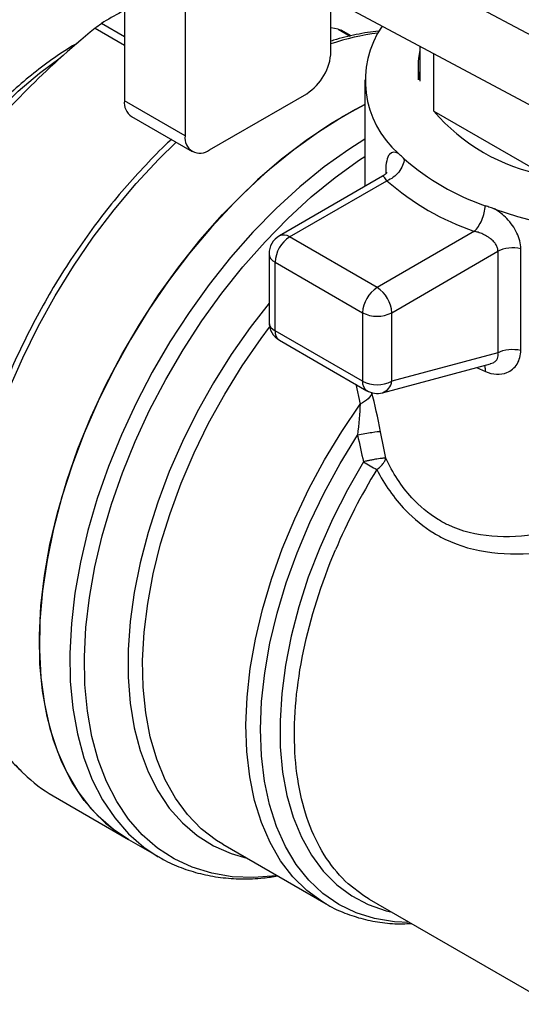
# Model space of a CAD drawing. Header units: inches. Extents: x 0.2 to 10.8, y 0.2 to 8.2.
# Tile 10 of 13: x 7.55 to 8.124, y 6.412 to 7.539. Entities that reach past the tile are written whole.
import ezdxf

# ---------------------------------------------------------------- set-up
doc = ezdxf.new("R2010")
doc.units = ezdxf.units.IN
doc.header["$MEASUREMENT"] = 0

msp = doc.modelspace()

# ---------------------------------------------------------------- linework, layer by layer
for p, q in [((8.2338, 7.4688), (7.7582, 7.7225)), ((8.2338, 7.3884), (7.7582, 7.6421)), ((7.6697, 7.6072), (7.6697, 7.4465)), ((7.7393, 7.567), (7.7393, 7.4063)), ((7.9063, 7.5027), (7.9063, 7.5631)), ((7.6697, 7.5196), (7.6434, 7.5348)), ((7.636, 7.5295), (7.6697, 7.5101)), ((7.9144, 7.5285), (7.9063, 7.53)), ((7.9144, 7.5285), (7.9179, 7.5271)), ((7.9144, 7.5285), (7.9283, 7.5204)), ((7.9293, 7.5207), (7.918, 7.5272)), ((8.0081, 7.5088), (8.0081, 7.4691)), ((8.0241, 7.4346), (8.0241, 7.5003)), ((8.0061, 7.4865), (8.0061, 7.4705)), ((7.9451, 7.4705), (7.9451, 7.3482)), ((7.7671, 7.3902), (7.8785, 7.4545)), ((7.7393, 7.4063), (7.6697, 7.4465)), ((7.9202, 7.4286), (7.9451, 7.442)), ((8.0241, 7.4346), (8.1505, 7.3617)), ((7.6778, 7.4284), (7.7474, 7.3883)), ((7.9691, 7.3662), (7.9691, 7.3628)), ((7.9654, 7.3599), (7.8472, 7.2916)), ((7.859, 7.2905), (7.9704, 7.3548)), ((8.0706, 7.2969), (7.9592, 7.2326)), ((7.9592, 7.2326), (7.859, 7.2905)), ((7.9759, 7.2037), (8.0977, 7.274)), ((8.0977, 7.274), (8.0977, 7.1579)), ((8.1238, 7.1608), (8.1238, 7.2769)), ((7.8354, 7.2712), (7.8354, 7.1928)), ((7.8423, 7.2615), (7.9425, 7.2037)), ((7.8423, 7.1831), (7.8423, 7.2615)), ((7.9425, 7.2037), (7.9425, 7.1253)), ((7.9759, 7.1253), (7.9759, 7.2037)), ((7.9425, 7.1253), (7.8423, 7.1831)), ((7.8472, 7.1723), (7.9474, 7.1144)), ((8.0977, 7.1579), (7.9759, 7.1253)), ((7.9653, 7.1121), (8.089, 7.1452)), ((8.0731, 7.141), (8.0832, 7.1364)), ((7.9347, 7.1218), (7.9398, 7.0991)), ((7.5879, 6.6504), (7.6742, 6.6006)), ((7.6742, 6.6006), (7.709, 6.5805)), ((7.7823, 6.595), (7.9007, 6.5267)), ((7.9502, 6.5322), (8.1589, 6.4117)), ((7.9007, 6.5267), (7.8997, 6.5273))]:
    msp.add_line(p, q)
at = {"flags": 128}
for points in [[(7.3576, 6.9767), (7.3556, 6.9871), (7.3521, 7.0138), (7.3509, 7.0421), (7.3521, 7.0717), (7.3556, 7.1023), (7.3613, 7.1338), (7.3693, 7.1659), (7.3794, 7.1982), (7.3916, 7.2305), (7.4058, 7.2626), (7.4218, 7.2941), (7.4395, 7.3248), (7.4588, 7.3545), (7.4795, 7.3828), (7.5014, 7.4095), (7.5243, 7.4344), (7.5481, 7.4574), (7.5725, 7.4781), (7.596, 7.4955)], [(7.9451, 7.442), (7.9344, 7.4365), (7.906, 7.4201), (7.8778, 7.4011), (7.8497, 7.3796), (7.8222, 7.3558), (7.7953, 7.3297), (7.7693, 7.3017), (7.7442, 7.2718), (7.7203, 7.2403), (7.6978, 7.2074), (7.6767, 7.1732), (7.6572, 7.1381), (7.6395, 7.1023), (7.6237, 7.0659), (7.6099, 7.0293), (7.5981, 6.9927), (7.5884, 6.9563), (7.581, 6.9204), (7.5758, 6.8852), (7.5729, 6.8509), (7.5723, 6.8178), (7.5741, 6.786), (7.5781, 6.7559), (7.5844, 6.7276), (7.593, 6.7013), (7.6037, 6.6771), (7.6165, 6.6553), (7.6314, 6.636), (7.6482, 6.6192), (7.6668, 6.6052), (7.6742, 6.6006)], [(7.6742, 6.6006), (7.6572, 6.6118), (7.6395, 6.6272), (7.6237, 6.6453), (7.6099, 6.6659), (7.5981, 6.6889), (7.5884, 6.7142), (7.581, 6.7415), (7.5758, 6.7708), (7.5729, 6.8017), (7.5723, 6.8342), (7.5741, 6.8679), (7.5781, 6.9027), (7.5844, 6.9383), (7.593, 6.9745), (7.6037, 7.011), (7.6165, 7.0477), (7.6314, 7.0842), (7.6482, 7.1203), (7.6668, 7.1558), (7.687, 7.1904), (7.7089, 7.224), (7.7321, 7.2562), (7.7566, 7.287), (7.7822, 7.316), (7.8087, 7.343), (7.8359, 7.368), (7.8637, 7.3907), (7.8919, 7.4109), (7.9202, 7.4286)], [(7.5374, 7.1158), (7.5532, 7.1521), (7.5709, 7.188), (7.5904, 7.2231), (7.6115, 7.2572), (7.634, 7.2901), (7.6579, 7.3216), (7.683, 7.3515), (7.709, 7.3796), (7.7288, 7.399)], [(7.9451, 7.4026), (7.9267, 7.3908), (7.8985, 7.3706), (7.8707, 7.3479), (7.8435, 7.3229), (7.817, 7.2958), (7.7914, 7.2669), (7.7669, 7.2361), (7.7437, 7.2039), (7.7219, 7.1703), (7.7016, 7.1357), (7.683, 7.1002), (7.6662, 7.064), (7.6514, 7.0275), (7.6385, 6.9909), (7.6278, 6.9543), (7.6193, 6.9182), (7.6129, 6.8825), (7.6089, 6.8478), (7.6072, 6.814), (7.6077, 6.7816), (7.6106, 6.7507), (7.6158, 6.7214), (7.6233, 6.6941), (7.6329, 6.6688), (7.6447, 6.6458), (7.6586, 6.6252), (7.6744, 6.6071), (7.6921, 6.5917), (7.7084, 6.5808)], [(7.8445, 6.5591), (7.8437, 6.559), (7.818, 6.557), (7.7933, 6.5579), (7.7698, 6.5618), (7.7475, 6.5686), (7.7268, 6.5783), (7.7076, 6.5907), (7.6901, 6.6059), (7.6745, 6.6237), (7.6609, 6.6441), (7.6492, 6.6668), (7.6397, 6.6917), (7.6324, 6.7186), (7.6273, 6.7474), (7.6244, 6.778), (7.6239, 6.8099), (7.6256, 6.8432), (7.6296, 6.8775), (7.6358, 6.9126), (7.6442, 6.9483), (7.6548, 6.9843), (7.6675, 7.0204), (7.6821, 7.0564), (7.6986, 7.092), (7.717, 7.1271), (7.737, 7.1612), (7.7585, 7.1943), (7.7814, 7.2261), (7.8055, 7.2564), (7.8308, 7.285), (7.8569, 7.3116), (7.8837, 7.3363), (7.9111, 7.3586), (7.9389, 7.3786), (7.9451, 7.3827)], [(7.8354, 7.2148), (7.8138, 7.1869), (7.7921, 7.1559), (7.7718, 7.1236), (7.7531, 7.0903), (7.7362, 7.0562), (7.721, 7.0217), (7.7079, 6.9868), (7.6968, 6.952), (7.6878, 6.9174), (7.681, 6.8833), (7.6764, 6.85), (7.6741, 6.8176), (7.6741, 6.7864), (7.6764, 6.7566), (7.681, 6.7285), (7.6878, 6.7023), (7.6968, 6.6781), (7.7079, 6.6561), (7.721, 6.6365), (7.7362, 6.6194), (7.7531, 6.6049), (7.7718, 6.5932), (7.7921, 6.5843), (7.8098, 6.5792)], [(7.7823, 6.595), (7.7752, 6.5994), (7.7577, 6.6128), (7.7419, 6.629), (7.7281, 6.6477), (7.7163, 6.6689), (7.7067, 6.6924), (7.6993, 6.7181), (7.6941, 6.7456), (7.6912, 6.7749), (7.6906, 6.8056), (7.6923, 6.8377), (7.6964, 6.8708), (7.7027, 6.9047), (7.7112, 6.9391), (7.722, 6.9739), (7.7348, 7.0087), (7.7496, 7.0432), (7.7662, 7.0773), (7.7847, 7.1106), (7.8047, 7.143), (7.8262, 7.1741), (7.836, 7.1873)], [(7.8997, 6.5273), (7.8965, 6.5292), (7.8787, 6.5422), (7.8627, 6.5579), (7.8486, 6.5761), (7.8366, 6.5969), (7.8266, 6.6199), (7.8188, 6.6451), (7.8132, 6.6723), (7.8099, 6.7011), (7.8089, 6.7316), (7.8102, 6.7633), (7.8138, 6.7961), (7.8197, 6.8298), (7.8278, 6.864), (7.8381, 6.8986), (7.8504, 6.9333), (7.8648, 6.9678), (7.881, 7.0019), (7.899, 7.0353), (7.9187, 7.0678), (7.9398, 7.0991)], [(7.9965, 6.5054), (7.9791, 6.5062), (7.9564, 6.5099), (7.9351, 6.5166), (7.9153, 6.5262), (7.8972, 6.5387), (7.8809, 6.554), (7.8665, 6.572), (7.8541, 6.5925), (7.8439, 6.6153), (7.8359, 6.6404), (7.8301, 6.6674), (7.8267, 6.6963), (7.8256, 6.7267), (7.8269, 6.7585), (7.8305, 6.7914), (7.8364, 6.8252), (7.8446, 6.8595), (7.855, 6.8942), (7.8676, 6.9289), (7.8821, 6.9635), (7.8986, 6.9976), (7.9169, 7.031), (7.9368, 7.0634)], [(7.9436, 7.0331), (7.9251, 7.0009), (7.9083, 6.968), (7.8934, 6.9345), (7.8804, 6.9007), (7.8695, 6.8668), (7.8608, 6.8332), (7.8542, 6.8001), (7.85, 6.7678), (7.848, 6.7364), (7.8483, 6.7064), (7.8509, 6.6777), (7.8559, 6.6508), (7.863, 6.6259), (7.8724, 6.603), (7.8839, 6.5824), (7.8974, 6.5643), (7.9129, 6.5487), (7.9301, 6.5359), (7.9491, 6.5259), (7.9695, 6.5188), (7.9763, 6.5171)], [(7.5546, 6.6757), (7.5451, 6.6858)], [(7.9502, 6.5322), (7.9438, 6.5361), (7.9262, 6.5497)]]:
    msp.add_lwpolyline(points, dxfattribs=at)
for centre, radius, start, end in [((7.8634, 7.1801), 0.4175, 118.183, 121.8116), ((7.9965, 7.2452), 0.2812, 97.4628, 108.7162), ((8.0563, 7.4696), 0.1106, 145.7561, 229.0252), ((7.8459, 7.5055), 0.0605, 302.6055, 357.3945), ((8.085, 7.4865), 0.0788, 167.1883, 192.8117), ((7.6884, 7.4441), 0.0189, 172.7442, 235.9436), ((8.1893, 7.575), 0.2168, 220.3358, 259.6695), ((7.7563, 7.4035), 0.0172, 170.786, 309.2033), ((8.2383, 7.7167), 0.4198, 249.9288, 307.9153), ((8.1725, 7.5881), 0.2767, 228.8375, 251.1679), ((8.1671, 7.5797), 0.2988, 228.8375, 251.1679), ((7.859, 7.2712), 0.0236, 119.9973, 180), ((7.8786, 7.2599), 0.0363, 122.6055, 177.3945), ((7.8521, 7.2808), 0.0119, 54.3824, 114.3071), ((7.8472, 7.2724), 0.0119, 185.6948, 245.6253), ((7.9788, 7.202), 0.0363, 122.6055, 177.3945), ((7.9397, 7.202), 0.0363, 2.6055, 57.3945), ((7.9592, 7.2359), 0.0363, 242.6097, 297.3903), ((7.859, 7.1928), 0.0236, 180, 240.0027), ((7.8472, 7.1939), 0.0119, 185.6948, 245.6253), ((7.8542, 7.182), 0.012, 174.669, 234.0188), ((7.9541, 7.124), 0.0117, 173.8462, 234.8417), ((7.9592, 7.1575), 0.0363, 242.6097, 297.3903), ((7.9599, 7.1273), 0.0162, 289.6861, 352.7234), ((7.9592, 7.1349), 0.0236, 240.0027, 284.9958), ((8.2737, 7.5673), 0.628, 238.2829, 239.8947), ((8.5638, 6.6552), 0.7086, 148.6275, 157.0051), ((7.6717, 6.7952), 0.1672, 225.5709, 239.9414)]:
    msp.add_arc(centre, radius, start, end)
for points in [[(7.636, 7.5295), (7.6385, 7.5315), (7.6411, 7.5334), (7.6434, 7.5348)], [(7.9531, 7.1124), (7.9528, 7.11), (7.9499, 7.105), (7.9435, 7.1008), (7.9398, 7.0991)], [(7.9632, 7.0674), (7.9603, 7.0833), (7.9564, 7.0995), (7.9531, 7.1124)], [(7.9398, 7.0991), (7.9391, 7.0888), (7.9382, 7.0761), (7.9368, 7.0634)], [(7.9632, 7.0674), (7.9616, 7.0674), (7.9542, 7.0666), (7.9423, 7.0645), (7.9368, 7.0634)], [(7.9368, 7.0634), (7.939, 7.0533), (7.9412, 7.0432), (7.9436, 7.0331)], [(7.9691, 7.0371), (7.967, 7.0472), (7.9651, 7.0573), (7.9632, 7.0674)]]:
    msp.add_open_spline(points, degree=3)
for points, knots in [([(7.636, 7.5295), (7.6066, 7.5052), (7.5812, 7.4822), (7.5352, 7.4363), (7.5146, 7.4134), (7.4765, 7.3659), (7.4589, 7.3414), (7.4253, 7.2883), (7.4093, 7.2598), (7.3934, 7.2277)], [0, 0, 0, 0, 0.25, 0.25, 0.5, 0.5, 0.75, 0.75, 1, 1, 1, 1]), ([(7.9618, 7.5261), (7.9615, 7.5261), (7.9529, 7.5257), (7.9353, 7.5222), (7.9171, 7.5184), (7.9073, 7.515), (7.9063, 7.5147)], [0, 0, 0, 0, 0.015319, 0.481578, 0.950172, 1, 1, 1, 1]), ([(7.6165, 7.5126), (7.6145, 7.5115), (7.6044, 7.506), (7.5865, 7.4939), (7.563, 7.4762), (7.54, 7.4563), (7.5176, 7.4345), (7.496, 7.411), (7.4753, 7.3858), (7.4558, 7.3593), (7.4375, 7.3316), (7.4205, 7.3028), (7.4051, 7.2733), (7.3913, 7.2433), (7.3792, 7.2129), (7.369, 7.1824), (7.3606, 7.152), (7.3542, 7.122), (7.3498, 7.0925), (7.3478, 7.0675), (7.3474, 7.0476), (7.3478, 7.0281), (7.3496, 7.0059), (7.3537, 6.9813), (7.3581, 6.9664), (7.3602, 6.9591)], [0, 0, 0, 0, 0.01221, 0.059117, 0.106011, 0.15288, 0.199721, 0.246536, 0.293329, 0.340105, 0.386869, 0.433628, 0.480388, 0.527154, 0.573931, 0.620728, 0.667549, 0.714402, 0.76129, 0.808217, 0.836809, 0.861574, 0.908558, 0.955564, 1, 1, 1, 1]), ([(7.7235, 7.4021), (7.7231, 7.4017), (7.7141, 7.3937), (7.6971, 7.3763), (7.6726, 7.3497), (7.6491, 7.3214), (7.6267, 7.2917), (7.6055, 7.2607), (7.5856, 7.2287), (7.5672, 7.1957), (7.5503, 7.1621), (7.5351, 7.128), (7.5216, 7.0936), (7.51, 7.059), (7.5002, 7.0246), (7.4924, 6.9905), (7.4866, 6.9568), (7.4828, 6.9238), (7.4811, 6.8917), (7.4815, 6.8606), (7.484, 6.8307), (7.4886, 6.8023), (7.4954, 6.7754), (7.5042, 6.7503), (7.515, 6.7271), (7.5278, 6.7062), (7.5404, 6.6895), (7.5493, 6.6809), (7.5527, 6.6776)], [0, 0, 0, 0, 0.001752, 0.042355, 0.082937, 0.123501, 0.16405, 0.20459, 0.245123, 0.285654, 0.326188, 0.366728, 0.407279, 0.447845, 0.488431, 0.52904, 0.569677, 0.610344, 0.651042, 0.691768, 0.732515, 0.773263, 0.813982, 0.854628, 0.895149, 0.935483, 0.97558, 1, 1, 1, 1]), ([(7.9838, 7.3861), (7.9796, 7.3882), (7.9719, 7.3876), (7.9691, 7.375), (7.9691, 7.3662)], [0, 0, 0, 0, 0.0738176, 0.1560133, 0.1560133, 0.1560133, 0.1560133]), ([(7.9903, 7.3797), (7.9892, 7.3808), (7.9875, 7.3824), (7.9856, 7.3843), (7.9846, 7.3854), (7.9841, 7.3859), (7.9838, 7.3861)], [0, 0, 0, 0, 0.501007, 0.762253, 0.887392, 1, 1, 1, 1]), ([(7.9903, 7.3797), (7.9899, 7.3748), (7.9876, 7.3694), (7.9803, 7.3602), (7.9754, 7.3566), (7.9704, 7.3548)], [0, 0, 0, 0, 0.5, 0.5, 1, 1, 1, 1]), ([(7.9709, 7.3643), (7.9708, 7.3644), (7.9707, 7.3646), (7.9691, 7.3625), (7.9666, 7.3607), (7.9654, 7.3598)], [0, 0, 0, 0, 0.228546, 0.617092, 1, 1, 1, 1]), ([(7.9704, 7.3548), (7.9693, 7.3563), (7.9672, 7.3594), (7.9658, 7.3605), (7.9654, 7.3599), (7.9654, 7.3598)], [0, 0, 0, 0, 0.4925718, 0.9886372, 1, 1, 1, 1]), ([(8.0706, 7.2969), (8.0738, 7.2998), (8.0769, 7.3045), (8.0814, 7.3152), (8.0829, 7.3211), (8.0832, 7.3261)], [0, 0, 0, 0, 0.5, 0.5, 1, 1, 1, 1]), ([(8.0943, 7.3223), (8.0941, 7.3224), (8.0936, 7.3226), (8.0927, 7.3229), (8.0911, 7.3234), (8.0878, 7.3245), (8.085, 7.3255), (8.0832, 7.3261)], [0, 0, 0, 0, 0.055481, 0.114851, 0.240819, 0.500633, 1, 1, 1, 1]), ([(8.1238, 7.2769), (8.1238, 7.2828), (8.1206, 7.2952), (8.109, 7.3114), (8.099, 7.3194), (8.0943, 7.3223)], [0.0356764, 0.0356764, 0.0356764, 0.0356764, 0.0904574, 0.1452385, 0.1917337, 0.1917337, 0.1917337, 0.1917337]), ([(8.0977, 7.274), (8.0977, 7.2746), (8.0977, 7.2759), (8.0972, 7.2778), (8.0965, 7.2797), (8.0952, 7.2821), (8.0929, 7.2852), (8.0896, 7.2882), (8.0854, 7.2911), (8.0806, 7.2937), (8.0753, 7.2958), (8.072, 7.2966), (8.0706, 7.2969)], [0, 0, 0, 0, 0.056185, 0.113915, 0.173506, 0.235247, 0.349081, 0.482198, 0.580676, 0.742245, 0.888973, 1, 1, 1, 1]), ([(8.1238, 7.2769), (8.1195, 7.278), (8.1146, 7.2783), (8.1054, 7.2772), (8.1011, 7.2759), (8.0977, 7.274)], [0, 0, 0, 0, 0.5, 0.5, 1, 1, 1, 1]), ([(8.0832, 7.1364), (8.0916, 7.1328), (8.1064, 7.132), (8.1209, 7.1439), (8.1238, 7.155), (8.1238, 7.1608)], [0, 0, 0, 0, 0.0813558, 0.135593, 0.1898301, 0.1898301, 0.1898301, 0.1898301]), ([(8.0977, 7.1579), (8.1011, 7.1598), (8.1054, 7.1611), (8.1146, 7.1621), (8.1195, 7.1618), (8.1238, 7.1608)], [0, 0, 0, 0, 0.5, 0.5, 1, 1, 1, 1]), ([(8.0889, 7.1456), (8.09, 7.1458), (8.0926, 7.1463), (8.0953, 7.1484), (8.0973, 7.1511), (8.0982, 7.1544), (8.0979, 7.1567), (8.0977, 7.1579)], [0, 0, 0, 0, 0.173487, 0.377768, 0.580225, 0.785958, 1, 1, 1, 1]), ([(8.0832, 7.1364), (8.0833, 7.1384), (8.0833, 7.1413), (8.0825, 7.1429), (8.0822, 7.1434)], [0, 0, 0, 0, 0.696945, 1, 1, 1, 1]), ([(7.9691, 7.0371), (7.9687, 7.0371), (7.968, 7.0371), (7.9666, 7.0371), (7.9649, 7.0369), (7.9625, 7.0366), (7.9594, 7.0362), (7.9556, 7.0355), (7.9519, 7.0349), (7.9477, 7.034), (7.945, 7.0334), (7.9436, 7.0331)], [0, 0, 0, 0, 0.0998407, 0.1782735, 0.2501422, 0.3567887, 0.5000946, 0.6081794, 0.7500436, 0.8625799, 1, 1, 1, 1]), ([(7.9588, 7.0241), (7.9595, 7.0246), (7.9609, 7.0256), (7.9633, 7.0277), (7.9659, 7.0305), (7.9677, 7.0333), (7.9687, 7.0355), (7.9689, 7.0365), (7.9691, 7.0371)], [0, 0, 0, 0, 0.132661, 0.25019, 0.499998, 0.749806, 0.874511, 1, 1, 1, 1]), ([(8.319, 7.0106), (8.2613, 6.9837), (8.1623, 6.9428), (8.0672, 6.9459), (8.0215, 6.9708), (7.9943, 6.9934), (7.977, 7.0204), (7.9691, 7.0371)], [4.659336, 4.659336, 4.659336, 4.659336, 5.178575, 5.524735, 5.568005, 5.697814, 5.870894, 5.870894, 5.870894, 5.870894]), ([(7.9588, 7.0241), (7.9676, 7.0071), (7.9867, 6.9794), (8.0162, 6.9555), (8.0655, 6.9285), (8.1523, 6.9219), (8.2395, 6.9473), (8.285, 6.9645)], [4.791493, 4.791493, 4.791493, 4.791493, 4.964573, 5.094383, 5.137653, 5.483813, 5.870894, 5.870894, 5.870894, 5.870894]), ([(7.9262, 6.5497), (7.9077, 6.5665), (7.8929, 6.5887), (7.8721, 6.642), (7.8661, 6.673), (7.8635, 6.741), (7.8669, 6.7779), (7.8827, 6.8541), (7.8951, 6.8934), (7.9115, 6.932)], [0, 0, 0, 0, 0.25, 0.25, 0.5, 0.5, 0.75, 0.75, 1, 1, 1, 1]), ([(7.7085, 6.5811), (7.7103, 6.58), (7.7186, 6.5747), (7.7346, 6.5679), (7.7566, 6.5609), (7.7798, 6.5566), (7.8039, 6.555), (7.8258, 6.5556), (7.8398, 6.5579), (7.8452, 6.5587)], [0, 0, 0, 0, 0.04739, 0.215187, 0.382999, 0.551441, 0.721042, 0.892087, 1, 1, 1, 1]), ([(7.8997, 6.5275), (7.9007, 6.5268), (7.9077, 6.5222), (7.9223, 6.5159), (7.9431, 6.509), (7.9652, 6.505), (7.9837, 6.5034), (7.995, 6.5042), (7.9984, 6.5044)], [0, 0, 0, 0, 0.036204, 0.252942, 0.469593, 0.68707, 0.906213, 1, 1, 1, 1])]:
    msp.add_open_spline(points, degree=3, knots=knots)

doc.saveas('drawing.dxf')
